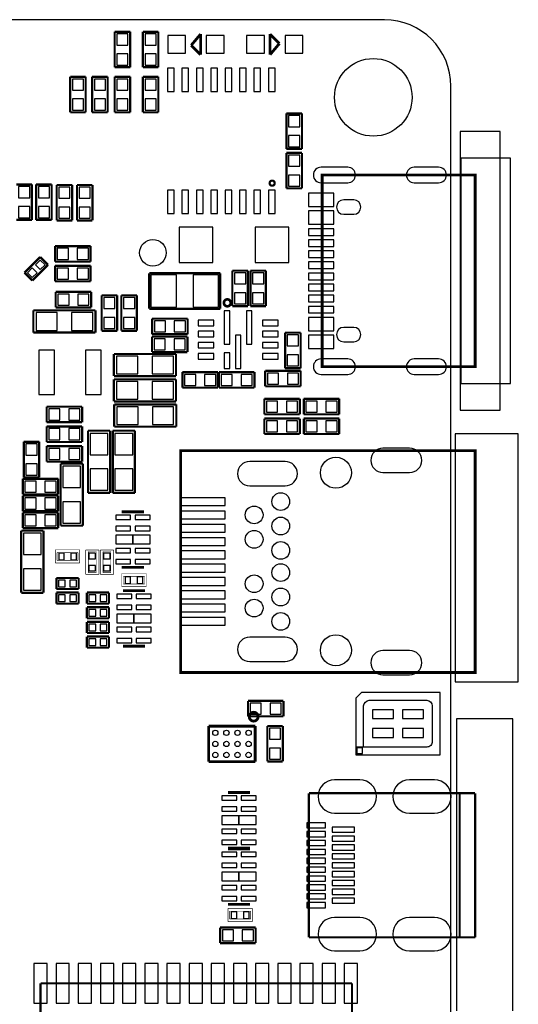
# Model space of a CAD drawing. Extents: x 0 to 59, y 0 to 85.
# Tile 8 of 8: x 36.6 to 59, y 40.6 to 85. Entities that reach past the tile are written whole.
import ezdxf

# ---------------------------------------------------------------- set-up
doc = ezdxf.new("R2010")
doc.units = 0
for name, color, linetype in [('BG_OUTLINE', 2, 'CONTINUOUS'), ('PG_SILKSCREEN_BOTTOM', 3, 'CONTINUOUS'), ('PIN_BOTTOM', 4, 'CONTINUOUS')]:
    doc.layers.add(name, color=color, linetype=linetype)

msp = doc.modelspace()

# ---------------------------------------------------------------- linework, layer by layer
at = {"layer": 'BG_OUTLINE'}
msp.add_lwpolyline([(3.005023, 0), (53.054402, 0, 0.404077), (56.00192, 2.947492), (56.00192, 82.002986, 0.414126), (53.00312, 85.001684), (3.03342, 85.001684, 0.419609), (0, 81.968391), (0, 3.004998, 0.414196)], format="xyb", close=True, dxfattribs=at)
at = {"layer": 'PG_SILKSCREEN_BOTTOM'}
for points, const_width in [([(40.836393, 84.45942), (40.836393, 82.859423)], 0.1), ([(41.536391, 84.45942), (40.836393, 84.45942)], 0.1), ([(41.536391, 82.859423), (41.536391, 84.45942)], 0.1), ([(42.106393, 84.459445), (42.106393, 82.859448)], 0.1), ([(42.806391, 84.459445), (42.106393, 84.459445)], 0.1), ([(42.806391, 82.859448), (42.806391, 84.459445)], 0.1), ([(44.289218, 83.849896), (44.71162, 84.350784)], 0.127), ([(44.71162, 84.350784), (44.71162, 83.427189)], 0.127), ([(47.845218, 83.427189), (47.845218, 84.350784)], 0.127), ([(47.845218, 84.350784), (48.26762, 83.928102)], 0.127), ([(44.71162, 83.427189), (44.289218, 83.849896)], 0.127), ([(48.26762, 83.928102), (47.845218, 83.427189)], 0.127), ([(40.836393, 82.859423), (41.536391, 82.859423)], 0.1), ([(42.106393, 82.859448), (42.806391, 82.859448)], 0.1), ([(39.529791, 82.42742), (38.829793, 82.42742)], 0.1), ([(38.829793, 82.42742), (38.829793, 80.827423)], 0.1), ([(39.529791, 80.827423), (39.529791, 82.42742)], 0.1), ([(40.520417, 82.42742), (39.820418, 82.42742)], 0.1), ([(39.820418, 82.42742), (39.820418, 80.827397)], 0.1), ([(40.520417, 80.827397), (40.520417, 82.42742)], 0.1), ([(41.536391, 82.427445), (40.836393, 82.427445)], 0.1), ([(40.836393, 82.427445), (40.836393, 80.827423)], 0.1), ([(41.536391, 80.827423), (41.536391, 82.427445)], 0.1), ([(42.806391, 82.42742), (42.106393, 82.42742)], 0.1), ([(42.106393, 82.42742), (42.106393, 80.827423)], 0.1), ([(42.806391, 80.827423), (42.806391, 82.42742)], 0.1), ([(38.829793, 80.827423), (39.529791, 80.827423)], 0.1), ([(39.820418, 80.827397), (40.520417, 80.827397)], 0.1), ([(40.836393, 80.827423), (41.536391, 80.827423)], 0.1), ([(42.106393, 80.827423), (42.806391, 80.827423)], 0.1), ([(49.283391, 80.77642), (48.583393, 80.77642)], 0.1), ([(48.583393, 80.77642), (48.583393, 79.176423)], 0.1), ([(49.283391, 79.176423), (49.283391, 80.77642)], 0.1), ([(48.583393, 79.176423), (49.283391, 79.176423)], 0.1), ([(49.283417, 78.99842), (48.583418, 78.99842)], 0.1), ([(48.583418, 78.99842), (48.583418, 77.398423)], 0.1), ([(49.283417, 77.398423), (49.283417, 78.99842)], 0.1), ([(37.103406, 77.576985), (36.403407, 77.576985)], 0.1), ([(37.103406, 75.976988), (37.103406, 77.576985)], 0.1), ([(37.992406, 77.576985), (37.292407, 77.576985)], 0.1), ([(37.292407, 77.576985), (37.292407, 75.976988)], 0.1), ([(37.992406, 75.976988), (37.992406, 77.576985)], 0.1), ([(38.920217, 77.55062), (38.220218, 77.55062)], 0.1), ([(38.220218, 77.55062), (38.220218, 75.950623)], 0.1), ([(38.920217, 75.950623), (38.920217, 77.55062)], 0.1), ([(39.134618, 77.55062), (39.134618, 75.950623)], 0.1), ([(39.834617, 77.55062), (39.134618, 77.55062)], 0.1), ([(39.834617, 75.950623), (39.834617, 77.55062)], 0.1), ([(48.583418, 77.398423), (49.283417, 77.398423)], 0.1), ([(36.403407, 75.976988), (37.103406, 75.976988)], 0.1), ([(37.292407, 75.976988), (37.992406, 75.976988)], 0.1), ([(38.220218, 75.950623), (38.920217, 75.950623)], 0.1), ([(39.134618, 75.950623), (39.834617, 75.950623)], 0.1), ([(39.748409, 74.79698), (38.148412, 74.79698)], 0.1), ([(38.148412, 74.79698), (38.148412, 74.096982)], 0.1), ([(39.748409, 74.096982), (39.748409, 74.79698)], 0.1), ([(37.475109, 74.305185), (36.767999, 73.5981)], 0.1), ([(37.828601, 73.951694), (37.475109, 74.305185)], 0.1), ([(38.148412, 74.096982), (39.748409, 74.096982)], 0.1), ([(37.121516, 73.244583), (37.828601, 73.951694)], 0.1), ([(39.748409, 73.90798), (38.148412, 73.90798)], 0.1), ([(38.148412, 73.90798), (38.148412, 73.207982)], 0.1), ([(39.748409, 73.207982), (39.748409, 73.90798)], 0.1), ([(46.145018, 73.68982), (46.145018, 72.089823)], 0.1), ([(46.845017, 73.68982), (46.145018, 73.68982)], 0.1), ([(46.845017, 72.089823), (46.845017, 73.68982)], 0.1), ([(47.657791, 73.68982), (46.957793, 73.68982)], 0.1), ([(46.957793, 73.68982), (46.957793, 72.089823)], 0.1), ([(47.657791, 72.089823), (47.657791, 73.68982)], 0.1), ([(36.767999, 73.5981), (37.121516, 73.244583)], 0.1), ([(38.148412, 73.207982), (39.748409, 73.207982)], 0.1), ([(45.595718, 73.573691), (42.395699, 73.573691)], 0.1), ([(42.395699, 73.573691), (42.395699, 71.973694)], 0.1), ([(45.595718, 71.973694), (45.595718, 73.573691)], 0.1), ([(39.776603, 72.731833), (38.176606, 72.731833)], 0.1), ([(38.176606, 72.731833), (38.176606, 72.031835)], 0.1), ([(39.776603, 72.031835), (39.776603, 72.731833)], 0.1), ([(40.249424, 72.579992), (40.249424, 70.979995)], 0.1), ([(40.949423, 72.579992), (40.249424, 72.579992)], 0.1), ([(40.949423, 70.979995), (40.949423, 72.579992)], 0.1), ([(41.138399, 72.579992), (41.138399, 70.979995)], 0.1), ([(41.838397, 72.579992), (41.138399, 72.579992)], 0.1), ([(41.838397, 70.979995), (41.838397, 72.579992)], 0.1), ([(39.967408, 71.898993), (37.167414, 71.898993)], 0.1), ([(37.167414, 71.898993), (37.167414, 70.898995)], 0.1), ([(38.176606, 72.031835), (39.776603, 72.031835)], 0.1), ([(39.967408, 70.898995), (39.967408, 71.898993)], 0.1), ([(42.395699, 71.973694), (45.595718, 71.973694)], 0.1), ([(46.145018, 72.089823), (46.845017, 72.089823)], 0.1), ([(46.957793, 72.089823), (47.657791, 72.089823)], 0.1), ([(44.126404, 71.525003), (42.526407, 71.525003)], 0.1), ([(42.526407, 71.525003), (42.526407, 70.825004)], 0.1), ([(44.126404, 70.825004), (44.126404, 71.525003)], 0.1), ([(40.249424, 70.979995), (40.949423, 70.979995)], 0.1), ([(41.138399, 70.979995), (41.838397, 70.979995)], 0.1), ([(37.167414, 70.898995), (39.967408, 70.898995)], 0.1), ([(44.117311, 70.7168), (42.517314, 70.7168)], 0.1), ([(42.517314, 70.7168), (42.517314, 70.016802)], 0.1), ([(42.526407, 70.825004), (44.126404, 70.825004)], 0.1), ([(44.117311, 70.016802), (44.117311, 70.7168)], 0.1), ([(48.522712, 70.893686), (48.522712, 69.293689)], 0.1), ([(49.222711, 70.893686), (48.522712, 70.893686)], 0.1), ([(49.222711, 69.293689), (49.222711, 70.893686)], 0.1), ([(43.602402, 69.93542), (40.802408, 69.93542)], 0.1), ([(40.802408, 69.93542), (40.802408, 68.935422)], 0.1), ([(42.517314, 70.016802), (44.117311, 70.016802)], 0.1), ([(43.602402, 68.935422), (43.602402, 69.93542)], 0.1), ([(48.522712, 69.293689), (49.222711, 69.293689)], 0.1), ([(40.802408, 68.935422), (43.602402, 68.935422)], 0.1), ([(43.602402, 68.79242), (40.802408, 68.79242)], 0.1), ([(40.802408, 68.79242), (40.802408, 67.792422)], 0.1), ([(43.602402, 67.792422), (43.602402, 68.79242)], 0.1), ([(45.491603, 69.116118), (43.891606, 69.116118)], 0.1), ([(43.891606, 69.116118), (43.891606, 68.416119)], 0.1), ([(45.491603, 68.416119), (45.491603, 69.116118)], 0.1), ([(47.142603, 69.116118), (45.542606, 69.116118)], 0.1), ([(45.542606, 69.116118), (45.542606, 68.416119)], 0.1), ([(47.142603, 68.416119), (47.142603, 69.116118)], 0.1), ([(49.225403, 69.175808), (47.625406, 69.175808)], 0.1), ([(47.625406, 69.175808), (47.625406, 68.475809)], 0.1), ([(49.225403, 68.475809), (49.225403, 69.175808)], 0.1), ([(43.891606, 68.416119), (45.491603, 68.416119)], 0.1), ([(45.542606, 68.416119), (47.142603, 68.416119)], 0.1), ([(47.625406, 68.475809), (49.225403, 68.475809)], 0.1), ([(49.186998, 67.914012), (47.587002, 67.914012)], 0.1), ([(47.587002, 67.914012), (47.587002, 67.214013)], 0.1), ([(49.186998, 67.214013), (49.186998, 67.914012)], 0.1), ([(50.964998, 67.914012), (49.365002, 67.914012)], 0.1), ([(49.365002, 67.914012), (49.365002, 67.214013)], 0.1), ([(50.964998, 67.214013), (50.964998, 67.914012)], 0.1), ([(39.367409, 67.558006), (37.767412, 67.558006)], 0.1), ([(37.767412, 67.558006), (37.767412, 66.858007)], 0.1), ([(39.367409, 66.858007), (39.367409, 67.558006)], 0.1), ([(40.802408, 67.792422), (43.602402, 67.792422)], 0.1), ([(43.614797, 67.657599), (40.814803, 67.657599)], 0.1), ([(40.814803, 67.657599), (40.814803, 66.657601)], 0.1), ([(43.614797, 66.657601), (43.614797, 67.657599)], 0.1), ([(47.587002, 67.214013), (49.186998, 67.214013)], 0.1), ([(49.187024, 67.025012), (47.587027, 67.025012)], 0.1), ([(47.587027, 67.025012), (47.587027, 66.324988)], 0.1), ([(49.187024, 66.324988), (49.187024, 67.025012)], 0.1), ([(49.365002, 67.214013), (50.964998, 67.214013)], 0.1), ([(50.964998, 67.025012), (49.365002, 67.025012)], 0.1), ([(49.365002, 67.025012), (49.365002, 66.324988)], 0.1), ([(50.964998, 66.324988), (50.964998, 67.025012)], 0.1), ([(37.767412, 66.858007), (39.367409, 66.858007)], 0.1), ([(39.367409, 66.669006), (37.767412, 66.669006)], 0.1), ([(37.767412, 66.669006), (37.767412, 65.969007)], 0.1), ([(39.367409, 65.969007), (39.367409, 66.669006)], 0.1), ([(40.814803, 66.657601), (43.614797, 66.657601)], 0.1), ([(40.631999, 66.474797), (39.632001, 66.474797)], 0.1), ([(39.632001, 66.474797), (39.632001, 63.674803)], 0.1), ([(40.631999, 63.674803), (40.631999, 66.474797)], 0.1), ([(41.749599, 66.474797), (40.749601, 66.474797)], 0.1), ([(40.749601, 66.474797), (40.749601, 63.674803)], 0.1), ([(41.749599, 63.674803), (41.749599, 66.474797)], 0.1), ([(47.587027, 66.324988), (49.187024, 66.324988)], 0.1), ([(49.365002, 66.324988), (50.964998, 66.324988)], 0.1), ([(36.734013, 65.976398), (36.734013, 64.376402)], 0.1), ([(37.434012, 65.976398), (36.734013, 65.976398)], 0.1), ([(37.434012, 64.376402), (37.434012, 65.976398)], 0.1), ([(37.767412, 65.969007), (39.367409, 65.969007)], 0.1), ([(39.367409, 65.780006), (37.767412, 65.780006)], 0.1), ([(37.767412, 65.780006), (37.767412, 65.080007)], 0.1), ([(39.367409, 65.080007), (39.367409, 65.780006)], 0.1), ([(37.767412, 65.080007), (39.367409, 65.080007)], 0.1), ([(38.400406, 64.993418), (38.400406, 62.193424)], 0.1), ([(39.400404, 64.993418), (38.400406, 64.993418)], 0.1), ([(39.400404, 62.193424), (39.400404, 64.993418)], 0.1), ([(38.290398, 64.307212), (36.690402, 64.307212)], 0.1), ([(36.690402, 64.307212), (36.690402, 63.607213)], 0.1), ([(36.734013, 64.376402), (37.434012, 64.376402)], 0.1), ([(38.290398, 63.607213), (38.290398, 64.307212)], 0.1), ([(36.690402, 63.607213), (38.290398, 63.607213)], 0.1), ([(38.290398, 63.545212), (36.690402, 63.545212)], 0.1), ([(36.690402, 63.545212), (36.690402, 62.845213)], 0.1), ([(38.290398, 62.845213), (38.290398, 63.545212)], 0.1), ([(39.632001, 63.674803), (40.631999, 63.674803)], 0.1), ([(40.749601, 63.674803), (41.749599, 63.674803)], 0.1), ([(36.690402, 62.845213), (38.290398, 62.845213)], 0.1), ([(38.290398, 62.783187), (36.690402, 62.783187)], 0.1), ([(36.690402, 62.783187), (36.690402, 62.083188)], 0.1), ([(38.290398, 62.083188), (38.290398, 62.783187)], 0.1), ([(41.155899, 62.81961), (42.155897, 62.81961)], 0.127), ([(38.400406, 62.193424), (39.400404, 62.193424)], 0.1), ([(36.622406, 61.970818), (36.622406, 59.170824)], 0.1), ([(37.622404, 61.970818), (36.622406, 61.970818)], 0.1), ([(36.690402, 62.083188), (38.290398, 62.083188)], 0.1), ([(37.622404, 59.170824), (37.622404, 61.970818)], 0.1), ([(39.25951, 61.107599), (38.15969, 61.107599)], 0.0254), ([(38.15969, 61.107599), (38.15969, 60.507601)], 0.0254), ([(38.234595, 60.982606), (38.234595, 60.632594)], 0.0254), ([(39.184605, 60.982606), (38.234595, 60.982606)], 0.0254), ([(39.184605, 60.632594), (39.184605, 60.982606)], 0.0254), ([(39.25951, 60.507601), (39.25951, 61.107599)], 0.0254), ([(40.127199, 61.10351), (39.527201, 61.10351)], 0.0254), ([(39.527201, 61.10351), (39.527201, 60.00369)], 0.0254), ([(40.002206, 61.028605), (39.652194, 61.028605)], 0.0254), ([(39.652194, 61.028605), (39.652194, 60.078595)], 0.0254), ([(40.002206, 60.078595), (40.002206, 61.028605)], 0.0254), ([(40.127199, 60.00369), (40.127199, 61.10351)], 0.0254), ([(40.187601, 61.10351), (40.187601, 60.00369)], 0.0254), ([(40.787599, 61.10351), (40.187601, 61.10351)], 0.0254), ([(40.662606, 61.028605), (40.312594, 61.028605)], 0.0254), ([(40.312594, 61.028605), (40.312594, 60.078595)], 0.0254), ([(40.662606, 60.078595), (40.662606, 61.028605)], 0.0254), ([(40.787599, 60.00369), (40.787599, 61.10351)], 0.0254), ([(38.15969, 60.507601), (39.25951, 60.507601)], 0.0254), ([(38.234595, 60.632594), (39.184605, 60.632594)], 0.0254), ([(41.155899, 60.319615), (42.155897, 60.31959)], 0.127), ([(39.527201, 60.00369), (40.127199, 60.00369)], 0.0254), ([(39.652194, 60.078595), (40.002206, 60.078595)], 0.0254), ([(40.187601, 60.00369), (40.787599, 60.00369)], 0.0254), ([(40.312594, 60.078595), (40.662606, 60.078595)], 0.0254), ([(42.25671, 60.040799), (41.15689, 60.040799)], 0.0254), ([(41.15689, 60.040799), (41.15689, 59.440801)], 0.0254), ([(42.181805, 59.915806), (41.231795, 59.915806)], 0.0254), ([(41.231795, 59.915806), (41.231795, 59.565794)], 0.0254), ([(42.181805, 59.565794), (42.181805, 59.915806)], 0.0254), ([(42.25671, 59.440801), (42.25671, 60.040799)], 0.0254), ([(39.209599, 59.838387), (38.209601, 59.838387)], 0.1), ([(38.209601, 59.838387), (38.209601, 59.338388)], 0.1), ([(39.209599, 59.338388), (39.209599, 59.838387)], 0.1), ([(41.231795, 59.565794), (42.181805, 59.565794)], 0.0254), ([(36.622406, 59.170824), (37.622404, 59.170824)], 0.1), ([(38.209601, 59.338388), (39.209599, 59.338388)], 0.1), ([(39.209599, 59.178012), (38.209601, 59.178012)], 0.1), ([(38.209601, 59.178012), (38.209601, 58.678013)], 0.1), ([(39.209599, 58.678013), (39.209599, 59.178012)], 0.1), ([(40.581199, 59.177987), (39.581201, 59.177987)], 0.1), ([(39.581201, 59.177987), (39.581201, 58.677988)], 0.1), ([(40.581199, 58.677988), (40.581199, 59.177987)], 0.1), ([(42.206901, 59.263585), (41.206903, 59.263585)], 0.127), ([(41.15689, 59.440801), (42.25671, 59.440801)], 0.0254), ([(38.209601, 58.678013), (39.209599, 58.678013)], 0.1), ([(39.581201, 58.677988), (40.581199, 58.677988)], 0.1), ([(40.581199, 58.517587), (39.581201, 58.517587)], 0.1), ([(39.581201, 58.517587), (39.581201, 58.017588)], 0.1), ([(40.581199, 58.017588), (40.581199, 58.517587)], 0.1), ([(39.581201, 58.017588), (40.581199, 58.017588)], 0.1), ([(40.581199, 57.857187), (39.581201, 57.857187)], 0.1), ([(39.581201, 57.857187), (39.581201, 57.357188)], 0.1), ([(40.581199, 57.357188), (40.581199, 57.857187)], 0.1), ([(39.581201, 57.357188), (40.581199, 57.357188)], 0.1), ([(40.581199, 57.196787), (39.581201, 57.196787)], 0.1), ([(39.581201, 57.196787), (39.581201, 56.696788)], 0.1), ([(40.581199, 56.696788), (40.581199, 57.196787)], 0.1), ([(42.206901, 56.76359), (41.206903, 56.76359)], 0.127), ([(39.581201, 56.696788), (40.581199, 56.696788)], 0.1), ([(48.450398, 54.299587), (46.850402, 54.299587)], 0.1), ([(46.850402, 54.299587), (46.850402, 53.599588)], 0.1), ([(48.450398, 53.599588), (48.450398, 54.299587)], 0.1), ([(46.850402, 53.599588), (48.450398, 53.599588)], 0.1), ([(47.176004, 53.158619), (45.076008, 53.158619)], 0.127), ([(45.076008, 53.158619), (45.076008, 51.558622)], 0.127), ([(47.176004, 51.561441), (47.176004, 53.158619)], 0.127), ([(48.419791, 53.16662), (47.719793, 53.16662)], 0.1), ([(47.719793, 53.16662), (47.719793, 51.566623)], 0.1), ([(48.419791, 51.566623), (48.419791, 53.16662)], 0.1), ([(45.076008, 51.558622), (47.17321, 51.558622)], 0.127), ([(47.17321, 51.558622), (47.176004, 51.561441)], 0.127), ([(47.719793, 51.566623), (48.419791, 51.566623)], 0.1), ([(46.941511, 50.170004), (45.941513, 50.170004)], 0.127), ([(49.597056, 50.135993), (49.597056, 43.634101)], 0.100076), ([(49.603914, 50.138025), (57.095898, 50.138025)], 0.100076), ([(56.39689, 50.134977), (56.39689, 43.637149)], 0.100076), ([(57.096914, 50.137009), (57.096914, 43.635117)], 0.100076), ([(46.941511, 47.670009), (45.941513, 47.670009)], 0.127), ([(46.941511, 47.630004), (45.941513, 47.630004)], 0.127), ([(46.941511, 45.129983), (45.941513, 45.129983)], 0.127), ([(47.044915, 44.945046), (45.94512, 44.945046)], 0.0254), ([(45.94512, 44.945046), (45.94512, 44.345047)], 0.0254), ([(46.97001, 44.820053), (46.020025, 44.820053)], 0.0254), ([(46.020025, 44.820053), (46.020025, 44.470041)], 0.0254), ([(46.97001, 44.470041), (46.97001, 44.820053)], 0.0254), ([(47.044915, 44.345047), (47.044915, 44.945046)], 0.0254), ([(46.020025, 44.470041), (46.97001, 44.470041)], 0.0254), ([(47.193403, 44.080608), (45.593406, 44.080608)], 0.1), ([(45.593406, 44.080608), (45.593406, 43.380609)], 0.1), ([(45.94512, 44.345047), (47.044915, 44.345047)], 0.0254), ([(47.193403, 43.380609), (47.193403, 44.080608)], 0.1), ([(49.60493, 43.638165), (57.099962, 43.638165)], 0.100076), ([(45.593406, 43.380609), (47.193403, 43.380609)], 0.1), ([(51.54041, 41.565982), (37.4904, 41.565982)], 0.1), ([(37.4904, 41.565982), (37.4904, 38.365989)], 0.1), ([(51.54041, 38.365989), (51.54041, 41.565982)], 0.1)]:
    msp.add_lwpolyline(points, dxfattribs=dict(at, const_width=const_width))
for points in [[(58.229805, 79.968039), (56.426405, 79.968039)], [(56.426405, 79.968039), (56.426405, 67.395039)], [(58.229805, 67.395039), (58.229805, 79.968039)], [(58.687005, 78.761539), (56.451805, 78.761539)], [(56.451805, 78.761539), (56.451805, 68.601539)], [(58.687005, 68.601539), (58.687005, 78.761539)], [(56.451805, 68.601539), (58.687005, 68.601539)], [(56.426405, 67.395039), (58.229805, 67.395039)], [(56.197805, 66.331998), (56.197805, 55.155998)], [(59.042605, 66.331998), (56.197805, 66.331998)], [(59.042605, 55.155998), (59.042605, 66.331998)], [(56.197805, 55.155998), (59.042605, 55.155998)], [(56.248605, 53.484221), (56.248605, 40.327021)], [(58.788605, 53.484221), (56.248605, 53.484221)], [(58.788605, 40.327021), (58.788605, 53.484221)]]:
    msp.add_lwpolyline(points, dxfattribs=at)
for points, const_width in [([(48.052609, 77.633703, 1), (47.823613, 77.633684, 1)], 0.1), ([(46.072019, 72.238184, 1), (45.761203, 72.238203, 1)], 0.11999), ([(47.304604, 53.585821, 1), (46.904602, 53.585801, 1)], 0.127)]:
    msp.add_lwpolyline(points, format="xyb", close=True, dxfattribs=dict(at, const_width=const_width))
at = {"layer": 'PG_SILKSCREEN_BOTTOM', "const_width": 0.124993}
for points in [[(57.096914, 78.001495), (57.096914, 69.361482), (50.196928, 69.361482), (50.196928, 78.001495)], [(57.096914, 65.57899), (57.096914, 55.57901), (43.816905, 55.57901), (43.816905, 65.57899)]]:
    msp.add_lwpolyline(points, close=True, dxfattribs=at)
at = {"layer": 'PG_SILKSCREEN_BOTTOM'}
msp.add_lwpolyline([(51.713841, 51.871042), (55.51424, 51.871042), (55.51424, 54.671849), (51.967841, 54.671849), (51.713841, 54.417849), (51.713841, 52.221232), (52.063625, 52.221232), (52.063625, 54.06865, -0.360946), (52.317625, 54.32265), (54.909441, 54.32265, -0.409861), (55.163441, 54.06865), (55.163441, 52.47193, -0.452479), (54.909441, 52.21793), (51.713841, 52.21793)], format="xyb", close=True, dxfattribs=at)
at = {"layer": 'PIN_BOTTOM'}
for points in [[(41.436404, 84.359432), (40.936405, 84.359432), (40.936405, 83.859433), (41.436404, 83.859433)], [(42.706379, 84.359458), (42.20638, 84.359458), (42.20638, 83.859459), (42.706379, 83.859459)], [(44.031713, 83.487692), (44.031713, 84.28769), (43.231714, 84.28769), (43.231714, 83.487692)], [(45.768819, 83.490486), (45.768819, 84.290484), (44.96882, 84.290484), (44.96882, 83.490486)], [(46.788019, 84.287487), (46.788019, 83.487489), (47.588018, 83.487489), (47.588018, 84.287487)], [(48.525125, 84.290281), (48.525125, 83.490283), (49.325124, 83.490283), (49.325124, 84.290281)], [(41.436404, 83.459409), (40.936405, 83.459409), (40.936405, 82.95941), (41.436404, 82.95941)], [(42.706379, 83.459434), (42.20638, 83.459434), (42.20638, 82.959435), (42.706379, 82.959435)], [(43.520131, 81.76067), (43.520131, 82.81068), (43.220132, 82.81068), (43.220132, 81.76067)], [(44.170143, 81.76067), (44.170143, 82.81068), (43.870143, 82.81068), (43.870143, 81.76067)], [(44.820129, 81.76067), (44.820129, 82.81068), (44.520129, 82.81068), (44.520129, 81.76067)], [(45.47014, 81.76067), (45.47014, 82.81068), (45.170141, 82.81068), (45.170141, 81.76067)], [(46.120126, 81.76067), (46.120126, 82.81068), (45.820127, 82.81068), (45.820127, 81.76067)], [(46.770138, 81.76067), (46.770138, 82.81068), (46.470138, 82.81068), (46.470138, 81.76067)], [(47.420124, 81.76067), (47.420124, 82.81068), (47.120124, 82.81068), (47.120124, 81.76067)], [(48.070135, 81.76067), (48.070135, 82.81068), (47.770136, 82.81068), (47.770136, 81.76067)], [(38.929805, 81.827433), (39.429804, 81.827433), (39.429804, 82.327433), (38.929805, 82.327433)], [(39.920405, 81.827433), (40.420404, 81.827433), (40.420404, 82.327433), (39.920405, 82.327433)], [(40.936405, 81.827433), (41.436404, 81.827433), (41.436404, 82.327433), (40.936405, 82.327433)], [(42.20638, 81.827433), (42.706379, 81.827433), (42.706379, 82.327433), (42.20638, 82.327433)], [(38.929805, 80.92741), (39.429804, 80.92741), (39.429804, 81.427409), (38.929805, 81.427409)], [(39.920405, 80.92741), (40.420404, 80.92741), (40.420404, 81.427409), (39.920405, 81.427409)], [(40.936405, 80.92741), (41.436404, 80.92741), (41.436404, 81.427409), (40.936405, 81.427409)], [(42.20638, 80.92741), (42.706379, 80.92741), (42.706379, 81.427409), (42.20638, 81.427409)], [(48.683405, 80.176433), (49.183404, 80.176433), (49.183404, 80.676433), (48.683405, 80.676433)], [(48.683405, 79.27641), (49.183404, 79.27641), (49.183404, 79.776409), (48.683405, 79.776409)], [(48.683405, 78.398433), (49.183404, 78.398433), (49.183404, 78.898432), (48.683405, 78.898432)], [(48.683405, 77.49841), (49.183404, 77.49841), (49.183404, 77.998409), (48.683405, 77.998409)], [(36.50342, 76.976999), (37.003419, 76.976999), (37.003419, 77.476998), (36.50342, 77.476998)], [(37.392419, 76.976999), (37.892418, 76.976999), (37.892418, 77.476998), (37.392419, 77.476998)], [(38.320231, 76.950633), (38.82023, 76.950633), (38.82023, 77.450632), (38.320231, 77.450632)], [(39.73463, 77.450632), (39.234631, 77.450632), (39.234631, 76.950633), (39.73463, 76.950633)], [(43.520131, 76.260681), (43.520131, 77.310691), (43.220132, 77.310691), (43.220132, 76.260681)], [(44.170143, 76.260681), (44.170143, 77.310691), (43.870143, 77.310691), (43.870143, 76.260681)], [(44.820129, 76.260681), (44.820129, 77.310691), (44.520129, 77.310691), (44.520129, 76.260681)], [(45.47014, 76.260681), (45.47014, 77.310691), (45.170141, 77.310691), (45.170141, 76.260681)], [(46.120126, 76.260681), (46.120126, 77.310691), (45.820127, 77.310691), (45.820127, 76.260681)], [(46.770138, 76.260681), (46.770138, 77.310691), (46.470138, 77.310691), (46.470138, 76.260681)], [(47.420124, 76.260681), (47.420124, 77.310691), (47.120124, 77.310691), (47.120124, 76.260681)], [(48.070135, 76.260681), (48.070135, 77.310691), (47.770136, 77.310691), (47.770136, 76.260681)], [(50.72192, 77.181481), (49.57191, 77.181481), (49.57191, 76.581483), (50.72192, 76.581483)], [(50.72192, 77.181481), (49.57191, 77.181481), (49.57191, 76.581483), (50.72192, 76.581483)], [(36.50342, 76.076975), (37.003419, 76.076975), (37.003419, 76.576974), (36.50342, 76.576974)], [(37.392419, 76.076975), (37.892418, 76.076975), (37.892418, 76.576974), (37.392419, 76.576974)], [(38.320231, 76.05061), (38.82023, 76.05061), (38.82023, 76.550609), (38.320231, 76.550609)], [(39.73463, 76.550609), (39.234631, 76.550609), (39.234631, 76.05061), (39.73463, 76.05061)], [(50.72192, 76.381483), (49.57191, 76.381483), (49.57191, 75.781484), (50.72192, 75.781484)], [(50.72192, 76.381483), (49.57191, 76.381483), (49.57191, 75.781484), (50.72192, 75.781484)], [(43.745391, 75.65169), (43.745391, 74.051693), (45.265403, 74.051693), (45.265403, 75.65169)], [(47.1654, 75.65169), (47.1654, 74.051693), (48.685412, 74.051693), (48.685412, 75.65169)], [(50.72192, 75.581497), (49.57191, 75.581497), (49.57191, 75.281498), (50.72192, 75.281498)], [(50.72192, 75.081498), (49.57191, 75.081498), (49.57191, 74.781499), (50.72192, 74.781499)], [(38.248399, 74.696993), (38.248399, 74.196994), (38.748398, 74.196994), (38.748398, 74.696993)], [(39.148423, 74.696993), (39.148423, 74.196994), (39.648422, 74.196994), (39.648422, 74.696993)], [(50.72192, 74.581499), (49.57191, 74.581499), (49.57191, 74.2815), (50.72192, 74.2815)], [(37.262377, 73.954488), (37.477903, 73.738961), (37.693429, 73.954488), (37.477903, 74.170014)], [(36.90317, 73.595281), (37.118696, 73.379755), (37.334223, 73.595281), (37.118696, 73.810807)], [(38.248399, 73.807993), (38.248399, 73.307994), (38.748398, 73.307994), (38.748398, 73.807993)], [(39.148423, 73.807993), (39.148423, 73.307994), (39.648422, 73.307994), (39.648422, 73.807993)], [(50.72192, 74.0815), (49.57191, 74.0815), (49.57191, 73.781501), (50.72192, 73.781501)], [(43.620715, 72.048675), (43.620715, 73.498685), (42.470705, 73.498685), (42.470705, 72.048675)], [(45.520737, 72.048675), (45.520737, 73.498685), (44.370727, 73.498685), (44.370727, 72.048675)], [(46.745004, 73.589833), (46.245005, 73.589833), (46.245005, 73.089833), (46.745004, 73.089833)], [(47.05778, 73.089833), (47.557779, 73.089833), (47.557779, 73.589833), (47.05778, 73.589833)], [(50.72192, 73.581476), (49.57191, 73.581476), (49.57191, 73.281476), (50.72192, 73.281476)], [(50.72192, 73.081477), (49.57191, 73.081477), (49.57191, 72.781477), (50.72192, 72.781477)], [(38.776605, 72.131809), (38.776605, 72.631808), (38.276606, 72.631808), (38.276606, 72.131809)], [(39.676629, 72.131809), (39.676629, 72.631808), (39.17663, 72.631808), (39.17663, 72.131809)], [(40.84941, 72.480005), (40.349411, 72.480005), (40.349411, 71.980006), (40.84941, 71.980006)], [(41.738385, 72.480005), (41.238386, 72.480005), (41.238386, 71.980006), (41.738385, 71.980006)], [(46.745004, 72.689809), (46.245005, 72.689809), (46.245005, 72.18981), (46.745004, 72.18981)], [(47.05778, 72.18981), (47.557779, 72.18981), (47.557779, 72.689809), (47.05778, 72.689809)], [(50.72192, 72.581478), (49.57191, 72.581478), (49.57191, 72.281478), (50.72192, 72.281478)], [(50.72192, 72.081479), (49.57191, 72.081479), (49.57191, 71.78148), (50.72192, 71.78148)], [(38.247422, 70.998994), (38.247422, 71.798993), (37.287429, 71.798993), (37.287429, 70.998994)], [(39.847418, 70.998994), (39.847418, 71.798993), (38.887425, 71.798993), (38.887425, 70.998994)], [(40.84941, 71.579981), (40.349411, 71.579981), (40.349411, 71.079982), (40.84941, 71.079982)], [(41.738385, 71.579981), (41.238386, 71.579981), (41.238386, 71.079982), (41.738385, 71.079982)], [(45.30391, 71.457223), (44.603911, 71.457223), (44.603911, 71.207211), (45.30391, 71.207211)], [(46.028927, 71.882216), (45.778915, 71.882216), (45.778915, 70.382219), (46.028927, 70.382219)], [(47.028926, 71.882216), (46.778913, 71.882216), (46.778913, 70.382219), (47.028926, 70.382219)], [(48.20393, 71.457223), (47.503931, 71.457223), (47.503931, 71.207211), (48.20393, 71.207211)], [(50.72192, 71.581493), (49.57191, 71.581493), (49.57191, 70.981494), (50.72192, 70.981494)], [(50.72192, 71.581493), (49.57191, 71.581493), (49.57191, 70.981494), (50.72192, 70.981494)], [(43.126406, 70.924979), (43.126406, 71.424978), (42.626407, 71.424978), (42.626407, 70.924979)], [(44.02643, 70.924979), (44.02643, 71.424978), (43.526431, 71.424978), (43.526431, 70.924979)], [(42.617301, 70.616788), (42.617301, 70.116789), (43.1173, 70.116789), (43.1173, 70.616788)], [(43.517325, 70.616788), (43.517325, 70.116789), (44.017324, 70.116789), (44.017324, 70.616788)], [(45.30391, 70.957224), (44.603911, 70.957224), (44.603911, 70.707212), (45.30391, 70.707212)], [(46.528926, 70.782193), (46.278914, 70.782193), (46.278914, 69.282196), (46.528926, 69.282196)], [(48.20393, 70.957224), (47.503931, 70.957224), (47.503931, 70.707212), (48.20393, 70.707212)], [(49.122698, 70.793699), (48.622699, 70.793699), (48.622699, 70.2937), (49.122698, 70.2937)], [(50.72192, 70.781494), (49.57191, 70.781494), (49.57191, 70.181495), (50.72192, 70.181495)], [(50.72192, 70.781494), (49.57191, 70.781494), (49.57191, 70.181495), (50.72192, 70.181495)], [(45.30391, 70.4572), (44.603911, 70.4572), (44.603911, 70.207188), (45.30391, 70.207188)], [(48.20393, 70.4572), (47.503931, 70.4572), (47.503931, 70.207188), (48.20393, 70.207188)], [(38.121412, 68.112996), (38.121412, 70.112992), (37.421414, 70.112992), (37.421414, 68.112996)], [(40.221433, 68.112996), (40.221433, 70.112992), (39.521435, 70.112992), (39.521435, 68.112996)], [(40.92241, 69.83542), (40.92241, 69.035422), (41.882403, 69.035422), (41.882403, 69.83542)], [(42.522407, 69.83542), (42.522407, 69.035422), (43.4824, 69.035422), (43.4824, 69.83542)], [(45.30391, 69.957201), (44.603911, 69.957201), (44.603911, 69.707189), (45.30391, 69.707189)], [(46.028927, 69.982194), (45.778915, 69.982194), (45.778915, 69.282196), (46.028927, 69.282196)], [(48.20393, 69.957201), (47.503931, 69.957201), (47.503931, 69.707189), (48.20393, 69.707189)], [(49.122698, 69.893675), (48.622699, 69.893675), (48.622699, 69.393676), (49.122698, 69.393676)], [(43.991594, 69.016131), (43.991594, 68.516132), (44.491592, 68.516132), (44.491592, 69.016131)], [(44.891617, 69.016131), (44.891617, 68.516132), (45.391616, 68.516132), (45.391616, 69.016131)], [(45.642594, 69.016131), (45.642594, 68.516132), (46.142592, 68.516132), (46.142592, 69.016131)], [(46.542617, 69.016131), (46.542617, 68.516132), (47.042616, 68.516132), (47.042616, 69.016131)], [(47.725394, 69.075821), (47.725394, 68.575822), (48.225392, 68.575822), (48.225392, 69.075821)], [(48.625417, 69.075821), (48.625417, 68.575822), (49.125416, 68.575822), (49.125416, 69.075821)], [(40.92241, 68.69242), (40.92241, 67.892422), (41.882403, 67.892422), (41.882403, 68.69242)], [(42.522407, 68.69242), (42.522407, 67.892422), (43.4824, 67.892422), (43.4824, 68.69242)], [(40.934805, 67.557599), (40.934805, 66.757601), (41.894798, 66.757601), (41.894798, 67.557599)], [(42.534802, 67.557599), (42.534802, 66.757601), (43.494795, 66.757601), (43.494795, 67.557599)], [(48.187, 67.313988), (48.187, 67.813987), (47.687001, 67.813987), (47.687001, 67.313988)], [(49.087024, 67.313988), (49.087024, 67.813987), (48.587025, 67.813987), (48.587025, 67.313988)], [(49.464989, 67.814), (49.464989, 67.314), (49.964988, 67.314), (49.964988, 67.814)], [(50.365012, 67.814), (50.365012, 67.314), (50.865011, 67.314), (50.865011, 67.814)], [(37.867399, 67.457993), (37.867399, 66.957994), (38.367398, 66.957994), (38.367398, 67.457993)], [(38.767423, 67.457993), (38.767423, 66.957994), (39.267422, 66.957994), (39.267422, 67.457993)], [(48.187026, 66.424988), (48.187026, 66.924987), (47.687027, 66.924987), (47.687027, 66.424988)], [(49.087049, 66.424988), (49.087049, 66.924987), (48.58705, 66.924987), (48.58705, 66.424988)], [(49.464989, 66.924999), (49.464989, 66.425), (49.964988, 66.425), (49.964988, 66.924999)], [(50.365012, 66.924999), (50.365012, 66.425), (50.865011, 66.425), (50.865011, 66.924999)], [(38.367411, 66.068981), (38.367411, 66.56898), (37.867412, 66.56898), (37.867412, 66.068981)], [(39.267435, 66.068981), (39.267435, 66.56898), (38.767436, 66.56898), (38.767436, 66.068981)], [(39.732001, 65.394802), (40.531999, 65.394802), (40.531999, 66.354795), (39.732001, 66.354795)], [(40.849601, 65.394802), (41.649599, 65.394802), (41.649599, 66.354795), (40.849601, 66.354795)], [(37.333999, 65.876411), (36.834001, 65.876411), (36.834001, 65.376412), (37.333999, 65.376412)], [(37.867399, 65.679993), (37.867399, 65.179994), (38.367398, 65.179994), (38.367398, 65.679993)], [(38.767423, 65.679993), (38.767423, 65.179994), (39.267422, 65.179994), (39.267422, 65.679993)], [(37.333999, 64.976388), (36.834001, 64.976388), (36.834001, 64.476389), (37.333999, 64.476389)], [(39.300404, 64.873416), (38.500406, 64.873416), (38.500406, 63.913423), (39.300404, 63.913423)], [(39.732001, 63.794805), (40.531999, 63.794805), (40.531999, 64.754798), (39.732001, 64.754798)], [(40.849601, 63.794805), (41.649599, 63.794805), (41.649599, 64.754798), (40.849601, 64.754798)], [(37.2904, 63.707188), (37.2904, 64.207187), (36.790401, 64.207187), (36.790401, 63.707188)], [(38.190424, 63.707188), (38.190424, 64.207187), (37.690425, 64.207187), (37.690425, 63.707188)], [(36.790389, 63.4452), (36.790389, 62.9452), (37.290388, 62.9452), (37.290388, 63.4452)], [(37.690412, 63.4452), (37.690412, 62.9452), (38.190411, 62.9452), (38.190411, 63.4452)], [(39.300404, 63.273419), (38.500406, 63.273419), (38.500406, 62.313426), (39.300404, 62.313426)], [(45.816926, 63.454001), (43.81693, 63.454001), (43.81693, 63.103989), (45.816926, 63.103989)], [(36.790389, 62.6832), (36.790389, 62.1832), (37.290388, 62.1832), (37.290388, 62.6832)], [(37.690412, 62.6832), (37.690412, 62.1832), (38.190411, 62.1832), (38.190411, 62.6832)], [(41.556013, 62.669598), (40.881008, 62.669598), (40.881008, 62.469598), (41.556013, 62.469598)], [(42.430992, 62.669598), (41.755987, 62.669598), (41.755987, 62.469598), (42.430992, 62.469598)], [(45.816926, 62.854002), (43.81693, 62.854002), (43.81693, 62.50399), (45.816926, 62.50399)], [(41.556013, 62.169599), (40.881008, 62.169599), (40.881008, 61.969599), (41.556013, 61.969599)], [(42.430992, 62.169599), (41.755987, 62.169599), (41.755987, 61.969599), (42.430992, 61.969599)], [(45.816926, 62.254003), (43.81693, 62.254003), (43.81693, 61.903991), (45.816926, 61.903991)], [(37.522404, 61.850816), (36.722406, 61.850816), (36.722406, 60.890823), (37.522404, 60.890823)], [(41.656, 61.7696), (40.880995, 61.7696), (40.880995, 61.3696), (41.656, 61.3696)], [(42.431005, 61.7696), (41.656, 61.7696), (41.656, 61.3696), (42.431005, 61.3696)], [(45.816926, 61.654004), (43.81693, 61.654004), (43.81693, 61.303992), (45.816926, 61.303992)], [(38.309537, 60.9576), (38.309537, 60.6576), (38.559448, 60.6576), (38.559448, 60.9576)], [(38.859752, 60.9576), (38.859752, 60.6576), (39.109663, 60.6576), (39.109663, 60.9576)], [(39.6772, 60.703752), (39.9772, 60.703752), (39.9772, 60.953663), (39.6772, 60.953663)], [(40.6376, 60.953663), (40.3376, 60.953663), (40.3376, 60.703752), (40.6376, 60.703752)], [(41.556013, 61.169601), (40.881008, 61.169601), (40.881008, 60.969601), (41.556013, 60.969601)], [(42.430992, 61.169601), (41.755987, 61.169601), (41.755987, 60.969601), (42.430992, 60.969601)], [(45.816926, 61.054005), (43.81693, 61.054005), (43.81693, 60.703993), (45.816926, 60.703993)], [(39.6772, 60.153537), (39.9772, 60.153537), (39.9772, 60.403448), (39.6772, 60.403448)], [(40.6376, 60.403448), (40.3376, 60.403448), (40.3376, 60.153537), (40.6376, 60.153537)], [(41.556013, 60.669602), (40.881008, 60.669602), (40.881008, 60.469602), (41.556013, 60.469602)], [(42.430992, 60.669602), (41.755987, 60.669602), (41.755987, 60.469602), (42.430992, 60.469602)], [(45.816926, 60.454007), (43.81693, 60.454007), (43.81693, 60.103995), (45.816926, 60.103995)], [(37.522404, 60.250819), (36.722406, 60.250819), (36.722406, 59.290826), (37.522404, 59.290826)], [(38.3032, 59.7408), (38.3032, 59.436), (38.608, 59.436), (38.608, 59.7408)], [(38.8112, 59.7408), (38.8112, 59.436), (39.116, 59.436), (39.116, 59.7408)], [(41.556661, 59.590788), (41.556661, 59.890787), (41.30675, 59.890787), (41.30675, 59.590788)], [(42.106875, 59.590788), (42.106875, 59.890787), (41.856965, 59.890787), (41.856965, 59.590788)], [(45.816926, 59.854008), (43.81693, 59.854008), (43.81693, 59.503996), (45.816926, 59.503996)], [(38.3032, 59.0804), (38.3032, 58.7756), (38.608, 58.7756), (38.608, 59.0804)], [(38.8112, 59.0804), (38.8112, 58.7756), (39.116, 58.7756), (39.116, 59.0804)], [(39.6748, 59.0804), (39.6748, 58.7756), (39.9796, 58.7756), (39.9796, 59.0804)], [(40.1828, 59.0804), (40.1828, 58.7756), (40.4876, 58.7756), (40.4876, 59.0804)], [(40.931808, 58.913598), (41.606813, 58.913598), (41.606813, 59.113598), (40.931808, 59.113598)], [(41.806787, 58.913598), (42.481792, 58.913598), (42.481792, 59.113598), (41.806787, 59.113598)], [(45.816926, 59.254009), (43.81693, 59.254009), (43.81693, 58.903997), (45.816926, 58.903997)], [(40.931808, 58.413599), (41.606813, 58.413599), (41.606813, 58.613599), (40.931808, 58.613599)], [(41.806787, 58.413599), (42.481792, 58.413599), (42.481792, 58.613599), (41.806787, 58.613599)], [(45.816926, 58.65401), (43.81693, 58.65401), (43.81693, 58.303998), (45.816926, 58.303998)], [(39.6748, 58.42), (39.6748, 58.1152), (39.9796, 58.1152), (39.9796, 58.42)], [(40.1828, 58.42), (40.1828, 58.1152), (40.4876, 58.1152), (40.4876, 58.42)], [(40.931795, 57.8136), (41.7068, 57.8136), (41.7068, 58.2136), (40.931795, 58.2136)], [(41.7068, 57.8136), (42.481805, 57.8136), (42.481805, 58.2136), (41.7068, 58.2136)], [(39.6748, 57.7596), (39.6748, 57.4548), (39.9796, 57.4548), (39.9796, 57.7596)], [(40.1828, 57.7596), (40.1828, 57.4548), (40.4876, 57.4548), (40.4876, 57.7596)], [(45.816926, 58.054011), (43.81693, 58.054011), (43.81693, 57.703999), (45.816926, 57.703999)], [(40.931808, 57.413601), (41.606813, 57.413601), (41.606813, 57.613601), (40.931808, 57.613601)], [(41.806787, 57.413601), (42.481792, 57.413601), (42.481792, 57.613601), (41.806787, 57.613601)], [(39.6748, 57.0992), (39.6748, 56.7944), (39.9796, 56.7944), (39.9796, 57.0992)], [(40.1828, 57.0992), (40.1828, 56.7944), (40.4876, 56.7944), (40.4876, 57.0992)], [(40.931808, 56.913602), (41.606813, 56.913602), (41.606813, 57.113602), (40.931808, 57.113602)], [(41.806787, 56.913602), (42.481792, 56.913602), (42.481792, 57.113602), (41.806787, 57.113602)], [(46.950389, 54.1996), (46.950389, 53.6996), (47.450388, 53.6996), (47.450388, 54.1996)], [(47.850412, 54.1996), (47.850412, 53.6996), (48.350411, 53.6996), (48.350411, 54.1996)], [(52.46403, 53.496642), (53.414041, 53.496642), (53.414041, 53.896641), (52.46403, 53.896641)], [(53.81404, 53.496642), (54.764051, 53.496642), (54.764051, 53.896641), (53.81404, 53.896641)], [(47.819805, 52.566633), (48.319804, 52.566633), (48.319804, 53.066633), (47.819805, 53.066633)], [(52.46403, 52.646631), (53.414041, 52.646631), (53.414041, 53.04663), (52.46403, 53.04663)], [(53.81404, 52.646631), (54.764051, 52.646631), (54.764051, 53.04663), (53.81404, 53.04663)], [(47.819805, 51.66661), (48.319804, 51.66661), (48.319804, 52.166609), (47.819805, 52.166609)], [(51.759841, 51.933246), (52.013841, 51.933246), (52.013841, 52.187246), (51.759841, 52.187246)], [(45.666419, 49.819992), (46.341424, 49.819992), (46.341424, 50.019991), (45.666419, 50.019991)], [(46.541398, 49.819992), (47.216403, 49.819992), (47.216403, 50.019991), (46.541398, 50.019991)], [(45.666419, 49.319993), (46.341424, 49.319993), (46.341424, 49.519992), (45.666419, 49.519992)], [(46.541398, 49.319993), (47.216403, 49.319993), (47.216403, 49.519992), (46.541398, 49.519992)], [(45.666406, 48.719994), (46.441411, 48.719994), (46.441411, 49.119993), (45.666406, 49.119993)], [(46.441411, 48.719994), (47.216416, 48.719994), (47.216416, 49.119993), (46.441411, 49.119993)], [(45.666419, 48.319995), (46.341424, 48.319995), (46.341424, 48.519994), (45.666419, 48.519994)], [(46.541398, 48.319995), (47.216403, 48.319995), (47.216403, 48.519994), (46.541398, 48.519994)], [(50.346877, 48.803242), (49.496967, 48.803242), (49.496967, 48.573144), (50.346877, 48.573144)], [(50.346877, 48.403192), (49.496967, 48.403192), (49.496967, 48.173094), (50.346877, 48.173094)], [(51.646963, 48.60309), (50.646965, 48.60309), (50.646965, 48.372992), (51.646963, 48.372992)], [(45.666419, 47.819996), (46.341424, 47.819996), (46.341424, 48.019995), (45.666419, 48.019995)], [(46.541398, 47.819996), (47.216403, 47.819996), (47.216403, 48.019995), (46.541398, 48.019995)], [(50.346877, 48.003143), (49.496967, 48.003143), (49.496967, 47.773044), (50.346877, 47.773044)], [(51.646963, 48.20304), (50.646965, 48.20304), (50.646965, 47.972942), (51.646963, 47.972942)], [(50.346877, 47.603093), (49.496967, 47.603093), (49.496967, 47.372994), (50.346877, 47.372994)], [(51.646963, 47.803244), (50.646965, 47.803244), (50.646965, 47.573146), (51.646963, 47.573146)], [(45.666419, 47.279992), (46.341424, 47.279992), (46.341424, 47.479991), (45.666419, 47.479991)], [(46.541398, 47.279992), (47.216403, 47.279992), (47.216403, 47.479991), (46.541398, 47.479991)], [(50.346877, 47.203043), (49.496967, 47.203043), (49.496967, 46.972944), (50.346877, 46.972944)], [(51.646963, 47.403194), (50.646965, 47.403194), (50.646965, 47.173096), (51.646963, 47.173096)], [(45.666419, 46.779993), (46.341424, 46.779993), (46.341424, 46.979992), (45.666419, 46.979992)], [(46.541398, 46.779993), (47.216403, 46.779993), (47.216403, 46.979992), (46.541398, 46.979992)], [(50.346877, 46.803247), (49.496967, 46.803247), (49.496967, 46.573148), (50.346877, 46.573148)], [(51.646963, 47.003144), (50.646965, 47.003144), (50.646965, 46.773046), (51.646963, 46.773046)], [(51.646963, 46.603094), (50.646965, 46.603094), (50.646965, 46.372996), (51.646963, 46.372996)], [(45.666406, 46.179994), (46.441411, 46.179994), (46.441411, 46.579993), (45.666406, 46.579993)], [(46.441411, 46.179994), (47.216416, 46.179994), (47.216416, 46.579993), (46.441411, 46.579993)], [(50.346877, 46.403197), (49.496967, 46.403197), (49.496967, 46.173098), (50.346877, 46.173098)], [(51.646963, 46.203044), (50.646965, 46.203044), (50.646965, 45.972946), (51.646963, 45.972946)], [(45.666419, 45.779995), (46.341424, 45.779995), (46.341424, 45.979994), (45.666419, 45.979994)], [(46.541398, 45.779995), (47.216403, 45.779995), (47.216403, 45.979994), (46.541398, 45.979994)], [(50.346877, 46.003147), (49.496967, 46.003147), (49.496967, 45.773048), (50.346877, 45.773048)], [(51.646963, 45.803248), (50.646965, 45.803248), (50.646965, 45.57315), (51.646963, 45.57315)], [(45.666419, 45.279996), (46.341424, 45.279996), (46.341424, 45.479995), (45.666419, 45.479995)], [(46.541398, 45.279996), (47.216403, 45.279996), (47.216403, 45.479995), (46.541398, 45.479995)], [(50.346877, 45.603096), (49.496967, 45.603096), (49.496967, 45.372998), (50.346877, 45.372998)], [(51.646963, 45.403198), (50.646965, 45.403198), (50.646965, 45.1731), (51.646963, 45.1731)], [(50.346877, 45.203046), (49.496967, 45.203046), (49.496967, 44.972948), (50.346877, 44.972948)], [(46.344891, 44.495034), (46.344891, 44.795034), (46.09498, 44.795034), (46.09498, 44.495034)], [(46.895106, 44.495034), (46.895106, 44.795034), (46.645195, 44.795034), (46.645195, 44.495034)], [(45.693393, 43.980595), (45.693393, 43.480596), (46.193393, 43.480596), (46.193393, 43.980595)], [(46.593417, 43.980595), (46.593417, 43.480596), (47.093416, 43.480596), (47.093416, 43.980595)], [(37.790425, 40.678481), (37.790425, 42.453484), (37.190426, 42.453484), (37.190426, 40.678481)], [(38.790423, 40.678481), (38.790423, 42.453484), (38.190424, 42.453484), (38.190424, 40.678481)], [(39.790421, 40.678481), (39.790421, 42.453484), (39.190422, 42.453484), (39.190422, 40.678481)], [(40.790419, 40.678481), (40.790419, 42.453484), (40.19042, 42.453484), (40.19042, 40.678481)], [(41.790417, 40.678481), (41.790417, 42.453484), (41.190418, 42.453484), (41.190418, 40.678481)], [(42.790415, 40.678481), (42.790415, 42.453484), (42.190416, 42.453484), (42.190416, 40.678481)], [(43.790413, 40.678481), (43.790413, 42.453484), (43.190414, 42.453484), (43.190414, 40.678481)], [(44.790411, 40.678481), (44.790411, 42.453484), (44.190412, 42.453484), (44.190412, 40.678481)], [(45.790434, 40.678481), (45.790434, 42.453484), (45.190435, 42.453484), (45.190435, 40.678481)], [(46.790432, 40.678481), (46.790432, 42.453484), (46.190433, 42.453484), (46.190433, 40.678481)], [(47.79043, 40.678481), (47.79043, 42.453484), (47.190431, 42.453484), (47.190431, 40.678481)], [(48.790428, 40.678481), (48.790428, 42.453484), (48.190429, 42.453484), (48.190429, 40.678481)], [(49.790426, 40.678481), (49.790426, 42.453484), (49.190427, 42.453484), (49.190427, 40.678481)], [(50.790424, 40.678481), (50.790424, 42.453484), (50.190425, 42.453484), (50.190425, 40.678481)], [(51.790422, 40.678481), (51.790422, 42.453484), (51.190423, 42.453484), (51.190423, 40.678481)]]:
    msp.add_lwpolyline(points, close=True, dxfattribs=at)
for points in [[(50.146915, 77.651496), (51.346913, 77.651496, 1), (51.346913, 78.351494), (50.146915, 78.351494, 1)], [(54.346919, 77.651496), (55.446917, 77.651496, 1), (55.446917, 78.351494), (54.346919, 78.351494, 1)], [(51.166725, 76.231483), (51.616712, 76.231483, 1), (51.616712, 76.881495), (51.166725, 76.881495, 1)], [(51.166725, 70.481482), (51.616712, 70.481482, 1), (51.616712, 71.131493), (51.166725, 71.131493, 1)], [(50.146915, 69.011483), (51.346913, 69.011483, 1), (51.346913, 69.711481), (50.146915, 69.711481, 1)], [(54.346919, 69.011483), (55.446917, 69.011483, 1), (55.446917, 69.711481), (54.346919, 69.711481, 1)], [(52.936927, 64.589012), (54.136925, 64.589012, 1), (54.136925, 65.68901), (52.936927, 65.68901, 1)], [(46.926906, 63.989013), (48.526903, 63.989013, 1), (48.526903, 65.089011), (46.926906, 65.089011, 1)], [(46.926906, 56.068989), (48.526903, 56.068989, 1), (48.526903, 57.168986), (46.926906, 57.168986, 1)], [(52.936927, 55.46899), (54.136925, 55.46899, 1), (54.136925, 56.568988), (52.936927, 56.568988, 1)], [(50.756998, 49.238167), (51.897102, 49.238167, 1), (51.897102, 50.738164), (50.756998, 50.738164, 1)], [(54.126816, 49.238167), (55.26692, 49.238167, 1), (55.26692, 50.738164), (54.126816, 50.738164, 1)], [(50.756998, 43.038027), (51.897102, 43.038027, 1), (51.897102, 44.538024), (50.756998, 44.538024, 1)], [(54.126816, 43.038027), (55.26692, 43.038027, 1), (55.26692, 44.538024), (54.126816, 44.538024, 1)]]:
    msp.add_lwpolyline(points, format="xyb", close=True, dxfattribs=at)
for centre, radius in [((52.501419, 81.501005), 1.749996), ((42.562424, 74.49599), 0.599999), ((50.816916, 64.578992), 0.699999), ((48.326929, 63.278995), 0.399999), ((47.126906, 62.678996), 0.399999), ((48.326929, 62.178997), 0.399999), ((47.126906, 61.578998), 0.399999), ((48.326929, 61.078999), 0.399999), ((48.326929, 60.079001), 0.399999), ((47.126906, 59.579002), 0.399999), ((48.326929, 58.979003), 0.399999), ((47.126906, 58.479004), 0.399999), ((48.326929, 57.879005), 0.399999), ((50.816916, 56.579008), 0.699999), ((45.376008, 52.858619), 0.120002), ((45.876007, 52.858619), 0.120002), ((46.376006, 52.858619), 0.120002), ((46.876005, 52.858619), 0.120002), ((45.376008, 52.35862), 0.120002), ((45.876007, 52.35862), 0.120002), ((46.376006, 52.35862), 0.120002), ((46.876005, 52.35862), 0.120002), ((45.376008, 51.858621), 0.120002), ((45.876007, 51.858621), 0.120002), ((46.376006, 51.858621), 0.120002), ((46.876005, 51.858621), 0.120002)]:
    msp.add_circle(centre, radius, dxfattribs=at)

doc.saveas('drawing.dxf')
